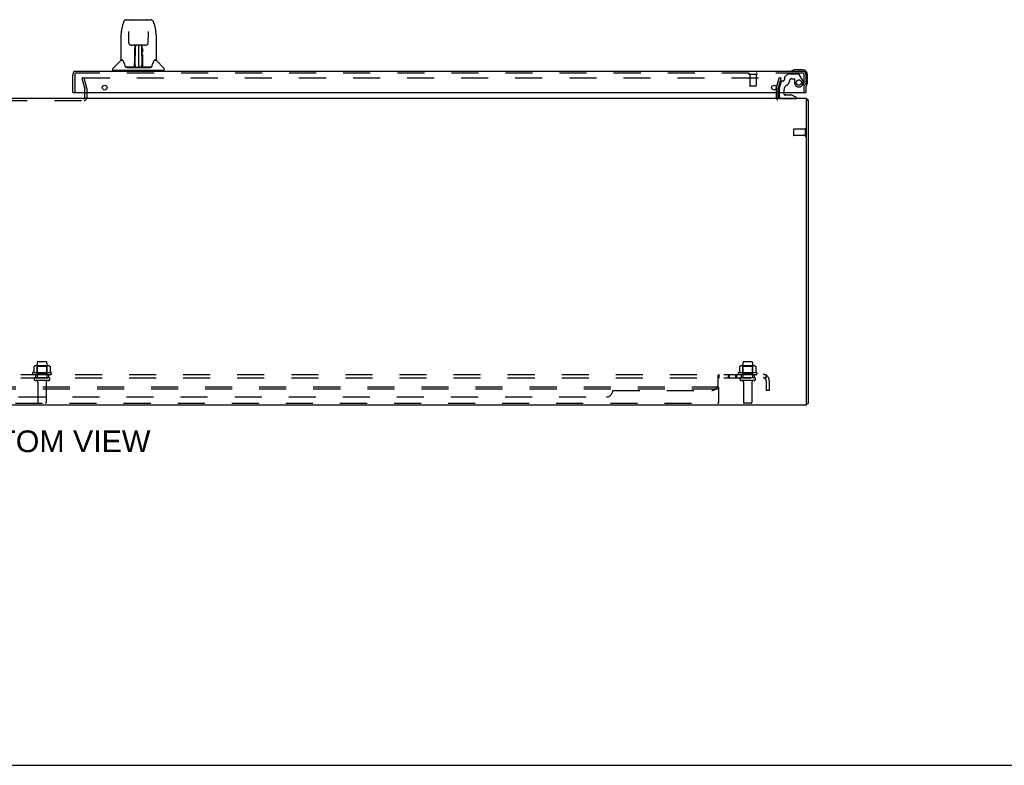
# Model space of a CAD drawing. Header units: inches. Extents: x 0 to 192, y 0 to 125.
# Tile 10 of 21: x 58 to 96, y 0 to 29. Entities that reach past the tile are written whole.
import ezdxf

# ---------------------------------------------------------------- set-up
doc = ezdxf.new("R2010")
doc.units = ezdxf.units.IN
doc.header["$LTSCALE"] = 10.584906
doc.header["$MEASUREMENT"] = 0
doc.linetypes.add('HIDDEN', pattern=[0.2, 0.1, -0.1])
doc.layers.get('0').update_dxf_attribs({"linetype": 'CONTINUOUS'})
for name, color, linetype in [('DEFAULT_2', 8, 'HIDDEN'), ('DIMENSIONS', 7, 'CONTINUOUS'), ('DOOR_ASSEMBLY_RIGHT', 7, 'CONTINUOUS'), ('SUBPANEL', 7, 'CONTINUOUS')]:
    doc.layers.add(name, color=color, linetype=linetype)
doc.styles.get("Standard").update_dxf_attribs({"font": 'arial.ttf'})

msp = doc.modelspace()

# ---------------------------------------------------------------- linework, layer by layer
at = {"color": 3, "linetype": 'Continuous'}
for p, q in [((60.229, 26.143), (60.229, 26.344)), ((87.379, 26.143), (87.379, 26.344)), ((88.479, 26.101), (28.629, 26.101)), ((88.479, 14.101), (88.479, 26.101)), ((88.554, 26.038), (88.554, 14.164)), ((88.479, 14.101), (28.629, 14.101))]:
    msp.add_line(p, q, dxfattribs=at)
at = {"color": 7, "linetype": 'Continuous'}
for p, q in [((57.926, 26.106), (57.926, 26.101)), ((58.182, 26.106), (57.926, 26.106)), ((58.182, 26.106), (58.182, 26.101)), ((58.926, 26.106), (58.926, 26.101)), ((59.182, 26.106), (58.926, 26.106)), ((59.182, 26.106), (59.182, 26.101)), ((88.479, 26.038), (88.554, 26.038)), ((88.479, 14.164), (88.554, 14.164)), ((0, 0), (192.453, 0))]:
    msp.add_line(p, q, dxfattribs=at)
at = {"color": 3, "linetype": 'Continuous'}
for points in [[(88.523, 26.063), (88.525, 26.062), (88.527, 26.06), (88.529, 26.059), (88.531, 26.057), (88.533, 26.056), (88.535, 26.055), (88.54, 26.052)], [(88.54, 26.052), (88.542, 26.051), (88.544, 26.05), (88.546, 26.049), (88.548, 26.047), (88.55, 26.046), (88.551, 26.045), (88.552, 26.044), (88.553, 26.042), (88.554, 26.041), (88.554, 26.04), (88.554, 26.039), (88.554, 26.038)]]:
    msp.add_lwpolyline(points, dxfattribs=at)
for centre, radius, start, end in [((60.187, 26.143), 0.042, 270, 360), ((87.421, 26.143), 0.042, 180, 253.4508), ((88.437, 25.984), 0.117, 42.5569, 68.9578)]:
    msp.add_arc(centre, radius, start, end, dxfattribs=at)
at = {"color": 7, "linetype": 'Continuous'}
msp.add_arc((87.421, 26.143), 0.042, 253.4508, 270, dxfattribs=at)
at = {"layer": 'DEFAULT_2', "color": 8, "linetype": 'HIDDEN'}
for p, q in [((60.125, 26.894), (60.197, 26.914)), ((60.228, 26.508), (60.125, 26.894)), ((60.147, 26.914), (87.463, 26.914)), ((60.197, 26.914), (60.301, 26.528)), ((87.308, 26.528), (87.411, 26.914)), ((87.484, 26.894), (87.38, 26.508)), ((87.484, 26.894), (87.411, 26.914)), ((87.465, 26.914), (87.463, 26.914)), ((60.229, 26.344), (60.229, 26.502)), ((60.304, 26.502), (60.304, 26.143)), ((87.304, 26.143), (87.304, 26.502)), ((87.379, 26.344), (87.379, 26.502)), ((56.921, 26.026), (60.187, 26.026)), ((87.979, 24.89), (87.979, 24.662)), ((88.436, 24.9), (87.989, 24.9)), ((88.436, 24.918), (88.436, 24.634)), ((88.436, 24.652), (87.989, 24.652)), ((58.235, 15.616), (58.235, 15.398)), ((58.81, 15.637), (58.299, 15.637)), ((58.371, 15.617), (58.351, 15.637)), ((58.367, 15.771), (58.367, 15.176)), ((58.738, 15.617), (58.371, 15.617)), ((58.371, 15.321), (58.371, 15.617)), ((58.712, 15.801), (58.397, 15.801)), ((58.738, 15.617), (58.758, 15.637)), ((58.738, 15.321), (58.738, 15.617)), ((58.742, 15.771), (58.742, 15.176)), ((58.873, 15.616), (58.873, 15.398)), ((85.86, 15.616), (85.86, 15.398)), ((86.435, 15.637), (85.924, 15.637)), ((85.996, 15.617), (85.976, 15.637)), ((85.992, 15.771), (85.992, 15.176)), ((86.363, 15.617), (85.996, 15.617)), ((85.996, 15.321), (85.996, 15.617)), ((86.337, 15.801), (86.022, 15.801)), ((86.363, 15.617), (86.383, 15.637)), ((86.363, 15.321), (86.363, 15.617)), ((86.367, 15.771), (86.367, 15.176)), ((86.498, 15.616), (86.498, 15.398)), ((58.91, 15.371), (58.198, 15.371)), ((58.22, 15.301), (58.888, 15.301)), ((58.812, 15.176), (58.297, 15.176)), ((58.812, 15.066), (58.297, 15.066)), ((58.371, 15.321), (58.351, 15.301)), ((58.738, 15.321), (58.371, 15.321)), ((58.738, 15.321), (58.758, 15.301)), ((86.535, 15.371), (85.823, 15.371)), ((85.845, 15.301), (86.513, 15.301)), ((86.437, 15.176), (85.922, 15.176)), ((86.437, 15.066), (85.922, 15.066)), ((85.996, 15.321), (85.976, 15.301)), ((86.363, 15.321), (85.996, 15.321)), ((86.363, 15.321), (86.383, 15.301)), ((85.054, 14.801), (32.054, 14.801)), ((85.054, 14.726), (32.054, 14.726)), ((58.389, 15.003), (58.389, 14.206)), ((58.719, 15.003), (58.719, 14.206)), ((85.054, 14.236), (85.054, 14.801)), ((86.014, 15.003), (86.014, 14.206)), ((86.344, 15.003), (86.344, 14.206)), ((32.114, 14.176), (84.994, 14.176)), ((86.314, 14.176), (86.044, 14.176))]:
    msp.add_line(p, q, dxfattribs=at)
for points in [[(60.147, 26.914), (60.146, 26.914), (60.144, 26.913), (60.142, 26.913), (60.141, 26.912), (60.139, 26.911), (60.138, 26.91), (60.137, 26.909), (60.136, 26.908), (60.135, 26.907), (60.134, 26.905), (60.133, 26.904), (60.133, 26.902), (60.132, 26.9), (60.132, 26.899)], [(60.132, 26.899), (60.132, 26.899), (60.132, 26.897), (60.133, 26.896)], [(87.477, 26.905), (87.476, 26.907), (87.475, 26.908), (87.474, 26.909), (87.472, 26.91), (87.471, 26.911), (87.47, 26.912), (87.468, 26.913), (87.466, 26.913), (87.465, 26.914)], [(87.477, 26.905), (87.477, 26.904), (87.478, 26.902), (87.478, 26.9), (87.478, 26.899)], [(87.478, 26.899), (87.478, 26.899), (87.478, 26.897), (87.477, 26.896)], [(58.241, 15.625), (58.24, 15.624), (58.239, 15.623), (58.237, 15.622), (58.236, 15.62), (58.236, 15.619), (58.235, 15.617), (58.235, 15.616)], [(58.867, 15.625), (58.869, 15.624), (58.87, 15.623), (58.871, 15.622), (58.872, 15.62), (58.873, 15.619), (58.873, 15.617), (58.873, 15.616)], [(85.866, 15.625), (85.865, 15.624), (85.864, 15.623), (85.862, 15.622), (85.861, 15.62), (85.861, 15.619), (85.86, 15.617), (85.86, 15.616)], [(86.492, 15.625), (86.494, 15.624), (86.495, 15.623), (86.496, 15.622), (86.497, 15.62), (86.498, 15.619), (86.498, 15.617), (86.498, 15.616)], [(58.235, 15.397), (58.235, 15.396), (58.235, 15.395), (58.235, 15.394), (58.234, 15.393), (58.234, 15.393), (58.234, 15.392), (58.233, 15.391), (58.233, 15.391), (58.233, 15.391), (58.232, 15.39), (58.232, 15.39), (58.232, 15.39), (58.231, 15.39), (58.231, 15.389), (58.231, 15.389), (58.231, 15.389), (58.23, 15.389), (58.23, 15.389)], [(58.878, 15.389), (58.878, 15.389), (58.878, 15.389), (58.878, 15.389), (58.877, 15.389), (58.877, 15.39), (58.877, 15.39), (58.876, 15.39), (58.876, 15.39), (58.876, 15.391), (58.875, 15.391), (58.875, 15.391), (58.875, 15.392), (58.874, 15.393), (58.874, 15.393), (58.874, 15.394), (58.873, 15.395), (58.873, 15.396), (58.873, 15.397)], [(85.86, 15.397), (85.86, 15.396), (85.86, 15.395), (85.86, 15.394), (85.859, 15.393), (85.859, 15.393), (85.859, 15.392), (85.858, 15.391), (85.858, 15.391), (85.858, 15.391), (85.857, 15.39), (85.857, 15.39), (85.857, 15.39), (85.856, 15.39), (85.856, 15.389), (85.856, 15.389), (85.856, 15.389), (85.855, 15.389), (85.855, 15.389)], [(86.503, 15.389), (86.503, 15.389), (86.503, 15.389), (86.503, 15.389), (86.502, 15.389), (86.502, 15.39), (86.502, 15.39), (86.501, 15.39), (86.501, 15.39), (86.501, 15.391), (86.5, 15.391), (86.5, 15.391), (86.5, 15.392), (86.499, 15.393), (86.499, 15.393), (86.499, 15.394), (86.498, 15.395), (86.498, 15.396), (86.498, 15.397)]]:
    msp.add_lwpolyline(points, dxfattribs=at)
for centre, radius, start, end in [((60.204, 26.502), 0.025, 0, 15), ((60.204, 26.502), 0.1, 0, 15), ((87.404, 26.502), 0.1, 165, 180), ((87.404, 26.502), 0.025, 165, 180), ((60.187, 26.143), 0.117, 270, 360), ((87.421, 26.143), 0.117, 180, 236.9002), ((87.989, 24.89), 0.01, 90, 180), ((88.458, 24.918), 0.0215, 0, 180), ((87.989, 24.662), 0.01, 180, 270), ((88.458, 24.634), 0.0215, 180, 360), ((58.299, 15.496), 0.141, 90, 113.95), ((58.397, 15.771), 0.03, 90, 180), ((58.712, 15.771), 0.03, 0, 90), ((58.81, 15.496), 0.141, 66.05, 90), ((85.924, 15.496), 0.141, 90, 113.95), ((86.022, 15.771), 0.03, 90, 180), ((86.337, 15.771), 0.03, 0, 90), ((86.435, 15.496), 0.141, 66.05, 90), ((58.22, 15.339), 0.0384, 124.4497, 270), ((58.554, 14.771), 0.698, 117.6814, 120.6631), ((58.297, 15.121), 0.055, 90, 270), ((58.327, 15.003), 0.0625, 0, 90), ((58.782, 15.003), 0.0625, 90, 180), ((58.812, 15.121), 0.055, 270, 90), ((58.554, 14.771), 0.698, 59.3369, 62.3186), ((58.888, 15.339), 0.0384, 270, 55.5503), ((85.845, 15.339), 0.0384, 124.4497, 270), ((86.179, 14.771), 0.698, 117.6814, 120.6631), ((85.922, 15.121), 0.055, 90, 270), ((85.952, 15.003), 0.0625, 0, 90), ((86.407, 15.003), 0.0625, 90, 180), ((86.437, 15.121), 0.055, 270, 90), ((86.179, 14.771), 0.698, 59.3369, 62.3186), ((86.513, 15.339), 0.0384, 270, 55.5503), ((58.419, 14.206), 0.03, 180, 270), ((58.689, 14.206), 0.03, 270, 360), ((84.994, 14.236), 0.06, 270, 360), ((86.044, 14.206), 0.03, 180, 270), ((86.314, 14.206), 0.03, 270, 360)]:
    msp.add_arc(centre, radius, start, end, dxfattribs=at)
at = {"layer": 'DOOR_ASSEMBLY_RIGHT', "color": 7, "linetype": 'Continuous'}
for p, q in [((61.661, 28.725), (61.726, 29.03)), ((61.726, 29.03), (61.726, 29.03)), ((61.85, 29.185), (62.819, 29.185)), ((62.041, 29.192), (62.628, 29.192)), ((62.944, 29.03), (63.009, 28.725)), ((61.646, 28.581), (61.646, 27.618)), ((61.646, 28.581), (61.646, 28.581)), ((61.947, 28.72), (61.947, 28.716)), ((61.947, 28.716), (61.947, 28.712)), ((61.947, 28.712), (61.947, 28.706)), ((61.947, 28.706), (61.948, 28.696)), ((61.955, 28.278), (61.948, 28.696)), ((62.715, 28.278), (62.722, 28.698)), ((62.722, 28.707), (62.722, 28.713)), ((62.722, 28.698), (62.722, 28.707)), ((63.024, 28.581), (63.024, 27.618)), ((62.035, 28.2), (62.095, 28.2)), ((62.136, 28.201), (62.534, 28.201)), ((62.195, 28.201), (62.192, 27.847)), ((62.197, 27.342), (62.212, 28.201)), ((62.221, 28.197), (62.22, 28.148)), ((62.221, 28.201), (62.221, 28.197)), ((62.335, 28.201), (62.335, 27.33)), ((62.449, 28.148), (62.449, 28.201)), ((62.472, 27.342), (62.457, 28.201)), ((62.477, 27.847), (62.474, 28.201)), ((62.574, 28.2), (62.635, 28.2)), ((62.184, 27.96), (62.185, 27.997)), ((62.184, 27.922), (62.184, 27.96)), ((62.185, 27.997), (62.185, 28.031)), ((62.191, 27.847), (62.192, 27.922)), ((62.193, 28), (62.192, 27.962)), ((62.192, 27.962), (62.192, 27.922)), ((62.192, 27.847), (62.192, 27.826)), ((62.192, 27.826), (62.192, 27.818)), ((62.192, 27.818), (62.194, 27.818)), ((62.193, 28.036), (62.193, 28)), ((62.208, 27.963), (62.193, 27.963)), ((62.193, 27.958), (62.208, 27.958)), ((62.194, 27.818), (62.193, 27.742)), ((62.476, 27.963), (62.461, 27.963)), ((62.462, 27.958), (62.476, 27.958)), ((62.476, 27.818), (62.477, 27.742)), ((62.477, 27.942), (62.477, 27.981)), ((62.478, 27.847), (62.477, 27.942)), ((62.478, 27.826), (62.477, 27.847)), ((62.478, 27.828), (62.478, 27.837)), ((62.478, 27.799), (62.478, 27.828)), ((62.478, 27.818), (62.478, 27.826)), ((62.485, 27.997), (62.485, 27.96)), ((62.485, 27.96), (62.485, 27.922)), ((61.637, 27.593), (61.342, 27.299)), ((61.714, 27.61), (61.654, 27.61)), ((61.658, 27.602), (61.72, 27.602)), ((61.718, 27.606), (61.718, 27.606)), ((62.181, 27.354), (62.183, 27.675)), ((62.19, 27.649), (62.183, 27.649)), ((62.188, 27.354), (62.19, 27.649)), ((62.191, 27.395), (62.193, 27.487)), ((62.191, 27.372), (62.191, 27.395)), ((62.191, 27.356), (62.191, 27.372)), ((62.193, 27.742), (62.193, 27.742)), ((62.193, 27.731), (62.193, 27.742)), ((62.195, 27.734), (62.193, 27.734)), ((62.193, 27.732), (62.201, 27.732)), ((62.193, 27.726), (62.193, 27.731)), ((62.193, 27.725), (62.193, 27.726)), ((62.193, 27.724), (62.193, 27.725)), ((62.193, 27.723), (62.193, 27.724)), ((62.193, 27.723), (62.193, 27.723)), ((62.193, 27.487), (62.193, 27.722)), ((62.207, 27.409), (62.198, 27.409)), ((62.207, 27.409), (62.206, 27.333)), ((62.464, 27.333), (62.462, 27.409)), ((62.471, 27.409), (62.462, 27.409)), ((62.468, 27.732), (62.477, 27.732)), ((62.477, 27.734), (62.474, 27.734)), ((62.476, 27.487), (62.476, 27.722)), ((62.476, 27.487), (62.478, 27.395)), ((62.477, 27.742), (62.477, 27.74)), ((62.477, 27.74), (62.477, 27.728)), ((62.477, 27.728), (62.477, 27.725)), ((62.477, 27.725), (62.477, 27.724)), ((62.478, 27.395), (62.478, 27.392)), ((62.478, 27.392), (62.479, 27.371)), ((62.479, 27.371), (62.479, 27.355)), ((62.948, 27.599), (62.952, 27.606)), ((62.95, 27.602), (63.011, 27.602)), ((62.952, 27.606), (62.952, 27.606)), ((62.955, 27.61), (62.956, 27.61)), ((63.016, 27.61), (62.955, 27.61)), ((63.032, 27.593), (63.327, 27.299)), ((61.331, 27.216), (61.331, 27.271)), ((63.331, 27.208), (61.339, 27.208)), ((61.39, 27.208), (61.39, 27.169)), ((62.182, 27.334), (61.849, 27.334)), ((61.87, 27.326), (62.799, 27.326)), ((62.183, 27.334), (62.182, 27.334)), ((62.187, 27.336), (62.187, 27.334)), ((62.19, 27.349), (62.191, 27.356)), ((62.19, 27.347), (62.19, 27.349)), ((62.19, 27.346), (62.19, 27.347)), ((62.19, 27.345), (62.19, 27.346)), ((62.19, 27.344), (62.19, 27.345)), ((62.191, 27.366), (62.191, 27.342)), ((62.196, 27.331), (62.2, 27.328)), ((62.201, 27.334), (62.199, 27.334)), ((62.206, 27.333), (62.335, 27.33)), ((62.464, 27.333), (62.335, 27.33)), ((62.47, 27.334), (62.469, 27.334)), ((62.478, 27.342), (62.479, 27.366)), ((62.478, 27.342), (62.479, 27.34)), ((62.479, 27.355), (62.479, 27.353)), ((62.479, 27.353), (62.479, 27.35)), ((62.479, 27.35), (62.479, 27.348)), ((62.479, 27.348), (62.479, 27.346)), ((62.479, 27.346), (62.479, 27.345)), ((62.479, 27.345), (62.479, 27.344)), ((62.479, 27.344), (62.479, 27.344)), ((62.482, 27.336), (62.483, 27.336)), ((62.483, 27.334), (62.483, 27.336)), ((62.484, 27.329), (62.485, 27.33)), ((62.821, 27.334), (62.488, 27.334)), ((63.28, 27.208), (63.28, 27.169)), ((63.339, 27.216), (63.339, 27.271)), ((87.898, 27.183), (87.897, 27.183)), ((87.902, 27.184), (87.898, 27.183)), ((88.32, 27.229), (88.03, 27.229)), ((88.52, 26.74), (88.52, 27.029)), ((88.473, 26.604), (88.473, 26.604)), ((59.78, 26.344), (59.76, 26.344)), ((87.417, 26.344), (87.417, 26.18)), ((87.602, 26.27), (87.602, 26.344)), ((87.91, 26.239), (87.633, 26.239)), ((87.681, 26.255), (87.68, 26.255)), ((87.681, 26.255), (87.822, 26.255)), ((87.822, 26.255), (87.822, 26.255)), ((88.086, 26.14), (87.91, 26.239)), ((88.44, 26.344), (88.46, 26.344)), ((88.086, 26.101), (88.086, 26.14))]:
    msp.add_line(p, q, dxfattribs=at)
at = {"layer": 'DOOR_ASSEMBLY_RIGHT', "color": 3, "linetype": 'Continuous'}
for p, q in [((59.76, 26.344), (59.76, 27.052)), ((88.343, 27.169), (59.877, 27.169)), ((88.46, 27.052), (88.46, 26.344)), ((59.78, 26.344), (88.44, 26.344))]:
    msp.add_line(p, q, dxfattribs=at)
at = {"layer": 'DOOR_ASSEMBLY_RIGHT', "color": 8, "linetype": 'HIDDEN'}
for p, q in [((59.835, 27.052), (59.835, 26.344)), ((88.343, 27.094), (59.877, 27.094)), ((86.527, 27.051), (86.243, 27.051)), ((86.261, 27.051), (86.261, 26.604)), ((86.509, 27.051), (86.509, 26.604)), ((87.74, 27.056), (87.625, 26.941)), ((88.173, 27.065), (87.761, 27.065)), ((88.334, 26.817), (88.199, 27.05)), ((88.385, 26.344), (88.385, 27.052)), ((87.485, 26.767), (87.417, 26.511)), ((87.56, 26.79), (87.515, 26.79)), ((87.619, 26.927), (87.619, 26.849)), ((87.903, 26.88), (87.997, 26.88)), ((88.013, 26.864), (88.013, 26.731)), ((86.499, 26.594), (86.271, 26.594)), ((87.417, 26.511), (87.417, 26.344)), ((87.602, 26.344), (87.602, 26.454)), ((87.496, 26.101), (88.086, 26.101))]:
    msp.add_line(p, q, dxfattribs=at)
at = {"layer": 'DOOR_ASSEMBLY_RIGHT', "color": 7, "linetype": 'Continuous'}
for points in [[(61.85, 29.185), (61.847, 29.185), (61.833, 29.183), (61.82, 29.18), (61.808, 29.175), (61.797, 29.168), (61.786, 29.16), (61.777, 29.151), (61.769, 29.141), (61.762, 29.131), (61.755, 29.119), (61.749, 29.107), (61.744, 29.093), (61.739, 29.078), (61.734, 29.062), (61.729, 29.043), (61.726, 29.03)], [(62.944, 29.03), (62.941, 29.043), (62.936, 29.062), (62.931, 29.079), (62.925, 29.094), (62.92, 29.107), (62.914, 29.12), (62.907, 29.131), (62.9, 29.142), (62.892, 29.152), (62.883, 29.16), (62.872, 29.168), (62.861, 29.175), (62.848, 29.18), (62.835, 29.183), (62.822, 29.185), (62.819, 29.185)], [(61.661, 28.725), (61.655, 28.694), (61.65, 28.654), (61.647, 28.615), (61.646, 28.581)], [(61.947, 28.724), (61.947, 28.724), (61.947, 28.724), (61.947, 28.724), (61.947, 28.723), (61.947, 28.722), (61.947, 28.72)], [(62.722, 28.713), (62.722, 28.717), (62.723, 28.719), (62.723, 28.72), (62.723, 28.722), (62.723, 28.723), (62.723, 28.724), (62.723, 28.724)], [(63.024, 28.581), (63.023, 28.615), (63.02, 28.655), (63.014, 28.695), (63.009, 28.725)], [(61.955, 28.278), (61.955, 28.271), (61.957, 28.261), (61.961, 28.25), (61.965, 28.24), (61.972, 28.231), (61.979, 28.222), (61.988, 28.215), (61.998, 28.209), (62.008, 28.205), (62.018, 28.202), (62.029, 28.201), (62.034, 28.2)], [(62.096, 28.2), (62.105, 28.201), (62.116, 28.201), (62.127, 28.201), (62.136, 28.201)], [(62.534, 28.201), (62.543, 28.201), (62.554, 28.201), (62.565, 28.201), (62.574, 28.2)], [(62.636, 28.2), (62.642, 28.201), (62.652, 28.202), (62.663, 28.205), (62.673, 28.21), (62.683, 28.216), (62.691, 28.223), (62.699, 28.232), (62.705, 28.241), (62.709, 28.251), (62.713, 28.262), (62.714, 28.273), (62.715, 28.278)], [(62.183, 27.675), (62.184, 27.701), (62.184, 27.726), (62.184, 27.751), (62.184, 27.773), (62.184, 27.795), (62.184, 27.814), (62.184, 27.831)], [(62.193, 28.067), (62.192, 28.065), (62.192, 28.064), (62.19, 28.063), (62.189, 28.062), (62.187, 28.061), (62.185, 28.061)], [(62.185, 28.031), (62.185, 28.047), (62.185, 28.061)], [(62.192, 27.826), (62.192, 27.826), (62.193, 27.822), (62.194, 27.819)], [(62.193, 28.067), (62.193, 28.052), (62.193, 28.036)], [(62.476, 27.818), (62.476, 27.822), (62.477, 27.826)], [(62.477, 27.981), (62.477, 28.019), (62.477, 28.036), (62.477, 28.052), (62.477, 28.067)], [(62.479, 27.703), (62.478, 27.729), (62.478, 27.754), (62.478, 27.778), (62.478, 27.799)], [(62.485, 28.061), (62.485, 28.047), (62.485, 28.031), (62.485, 27.997)], [(62.485, 27.831), (62.485, 27.814), (62.485, 27.795), (62.486, 27.773), (62.486, 27.751), (62.486, 27.726), (62.486, 27.701), (62.486, 27.675), (62.489, 27.354)], [(61.714, 27.61), (61.714, 27.61), (61.714, 27.61), (61.714, 27.61)], [(61.714, 27.61), (61.715, 27.61), (61.715, 27.609), (61.716, 27.608), (61.717, 27.607)], [(61.717, 27.607), (61.716, 27.608), (61.716, 27.609), (61.715, 27.609), (61.715, 27.61), (61.716, 27.61)], [(61.723, 27.602), (61.721, 27.603), (61.72, 27.604), (61.719, 27.605), (61.718, 27.606), (61.717, 27.607)], [(61.717, 27.607), (61.717, 27.607), (61.718, 27.606)], [(61.718, 27.606), (61.722, 27.599), (61.735, 27.571), (61.75, 27.535), (61.766, 27.493), (61.782, 27.445), (61.796, 27.398)], [(61.796, 27.398), (61.799, 27.389), (61.804, 27.377), (61.809, 27.366), (61.814, 27.357), (61.819, 27.35)], [(62.193, 27.723), (62.193, 27.723), (62.193, 27.723)], [(62.477, 27.724), (62.477, 27.723), (62.477, 27.723), (62.477, 27.723)], [(62.482, 27.354), (62.479, 27.676), (62.479, 27.703)], [(62.85, 27.35), (62.856, 27.357), (62.861, 27.366), (62.866, 27.376), (62.87, 27.389), (62.873, 27.398)], [(62.873, 27.398), (62.887, 27.444), (62.903, 27.491), (62.919, 27.534), (62.934, 27.57), (62.948, 27.599)], [(62.953, 27.607), (62.952, 27.606), (62.951, 27.605), (62.95, 27.604), (62.948, 27.603), (62.947, 27.602)], [(62.952, 27.606), (62.952, 27.607), (62.953, 27.607)], [(62.953, 27.607), (62.953, 27.608), (62.954, 27.609), (62.955, 27.61), (62.955, 27.61)], [(62.954, 27.61), (62.954, 27.61), (62.954, 27.609), (62.954, 27.609), (62.953, 27.608), (62.953, 27.607)], [(61.819, 27.35), (61.825, 27.344), (61.831, 27.339), (61.839, 27.336), (61.846, 27.334), (61.849, 27.334)], [(62.18, 27.334), (62.182, 27.335), (62.184, 27.335), (62.185, 27.337), (62.187, 27.338), (62.188, 27.34), (62.188, 27.342)], [(62.183, 27.331), (62.183, 27.331), (62.182, 27.331), (62.182, 27.331), (62.181, 27.33), (62.18, 27.33), (62.18, 27.329)], [(62.19, 27.342), (62.19, 27.34), (62.189, 27.338), (62.188, 27.337), (62.186, 27.335), (62.184, 27.335), (62.183, 27.334)], [(62.183, 27.334), (62.184, 27.335), (62.186, 27.335), (62.187, 27.336)], [(62.184, 27.33), (62.184, 27.331), (62.184, 27.331), (62.184, 27.331), (62.184, 27.331), (62.183, 27.331), (62.183, 27.331)], [(62.187, 27.336), (62.188, 27.337), (62.189, 27.338), (62.189, 27.339), (62.189, 27.34), (62.19, 27.34), (62.19, 27.341), (62.19, 27.341), (62.19, 27.341), (62.19, 27.342), (62.19, 27.342), (62.19, 27.342), (62.19, 27.342), (62.19, 27.343), (62.19, 27.343), (62.19, 27.343), (62.19, 27.343), (62.19, 27.344)], [(62.187, 27.335), (62.189, 27.337), (62.19, 27.338)], [(62.19, 27.338), (62.191, 27.34), (62.191, 27.342)], [(62.19, 27.338), (62.19, 27.338), (62.191, 27.336), (62.192, 27.335), (62.193, 27.334), (62.195, 27.332), (62.196, 27.331)], [(62.196, 27.335), (62.195, 27.335), (62.194, 27.336), (62.193, 27.336), (62.193, 27.337), (62.192, 27.338), (62.191, 27.339), (62.191, 27.34), (62.191, 27.34)], [(62.199, 27.334), (62.199, 27.334), (62.198, 27.334), (62.197, 27.335), (62.196, 27.335)], [(62.2, 27.328), (62.202, 27.327), (62.202, 27.326)], [(62.468, 27.326), (62.468, 27.327), (62.469, 27.328), (62.473, 27.331)], [(62.473, 27.335), (62.471, 27.334), (62.47, 27.334)], [(62.479, 27.34), (62.479, 27.339), (62.478, 27.338), (62.477, 27.337), (62.476, 27.336), (62.475, 27.336), (62.474, 27.335), (62.473, 27.335)], [(62.473, 27.331), (62.474, 27.332), (62.475, 27.333), (62.477, 27.334), (62.478, 27.335), (62.479, 27.336), (62.479, 27.337), (62.48, 27.338), (62.48, 27.338)], [(62.479, 27.344), (62.479, 27.343), (62.479, 27.343), (62.48, 27.343), (62.48, 27.342), (62.48, 27.342), (62.48, 27.342), (62.48, 27.342), (62.48, 27.341), (62.48, 27.341), (62.48, 27.341), (62.48, 27.34), (62.48, 27.339), (62.481, 27.338), (62.481, 27.337), (62.482, 27.336)], [(62.479, 27.34), (62.48, 27.338), (62.481, 27.337), (62.482, 27.335), (62.483, 27.335)], [(62.482, 27.342), (62.482, 27.34), (62.483, 27.338), (62.484, 27.337), (62.485, 27.335), (62.487, 27.335), (62.489, 27.334)], [(62.483, 27.336), (62.485, 27.335), (62.486, 27.335)], [(62.484, 27.329), (62.484, 27.328), (62.484, 27.328), (62.485, 27.328), (62.485, 27.328), (62.485, 27.328), (62.486, 27.328), (62.486, 27.328), (62.487, 27.328), (62.488, 27.328), (62.488, 27.329), (62.489, 27.329), (62.49, 27.329)], [(62.486, 27.335), (62.487, 27.334), (62.488, 27.334)], [(62.821, 27.334), (62.823, 27.334), (62.83, 27.336), (62.838, 27.339), (62.844, 27.344), (62.85, 27.35)], [(87.897, 27.183), (87.895, 27.182), (87.895, 27.182)], [(88.473, 26.604), (88.474, 26.606), (88.474, 26.607), (88.475, 26.611)]]:
    msp.add_lwpolyline(points, dxfattribs=at)
at = {"layer": 'DOOR_ASSEMBLY_RIGHT', "color": 3, "linetype": 'Continuous'}
for centre in [(61.01, 26.532), (87.21, 26.532)]:
    msp.add_circle(centre, 0.094, dxfattribs=at)
at = {"layer": 'DOOR_ASSEMBLY_RIGHT', "color": 8, "linetype": 'HIDDEN'}
msp.add_circle((88.185, 26.731), 0.103, dxfattribs=at)
at = {"layer": 'DOOR_ASSEMBLY_RIGHT', "color": 7, "linetype": 'Continuous'}
for centre, radius, start, end in [((62.041, 29.172), 0.0197, 90, 139.7821), ((62.628, 29.172), 0.0197, 40.2179, 90), ((61.658, 27.573), 0.0295, 90, 135), ((61.654, 27.618), 0.00787, 180, 270), ((62.195, 27.726), 0.00886, 359, 89), ((62.474, 27.726), 0.00886, 91, 181), ((63.011, 27.573), 0.0295, 45, 90), ((63.016, 27.618), 0.00787, 270, 360), ((61.37, 27.271), 0.0394, 135, 180), ((61.339, 27.216), 0.00787, 180, 270), ((62.195, 27.334), 0.00787, 182, 258.8671), ((62.206, 27.342), 0.00886, 179, 269), ((62.206, 27.342), 0.00886, 179.0026, 257.5816), ((62.463, 27.342), 0.00886, 271, 1), ((62.475, 27.334), 0.00787, 281.1329, 358), ((63.299, 27.271), 0.0394, 0, 45), ((63.331, 27.216), 0.00787, 270, 360), ((87.91, 27.181), 0.015, 120.8899, 173.6204), ((87.91, 27.184), 0.015, 186.3796, 270), ((88.03, 26.979), 0.25, 90, 120.8899), ((88.32, 27.029), 0.2, 0, 90), ((88.475, 26.619), 0.015, 180, 263.6204), ((88.471, 26.619), 0.015, 276.3796, 329.1101), ((88.27, 26.74), 0.25, 329.1101, 360), ((87.633, 26.27), 0.031, 180, 270), ((87.681, 26.165), 0.09, 90.672, 124.9232), ((87.821, 26.165), 0.09, 54.8123, 89.328), ((87.496, 26.18), 0.079, 180, 270)]:
    msp.add_arc(centre, radius, start, end, dxfattribs=at)
at = {"layer": 'DOOR_ASSEMBLY_RIGHT', "color": 3, "linetype": 'Continuous'}
for centre, start, end in [((59.877, 27.052), 90, 180), ((88.343, 27.052), 0, 90)]:
    msp.add_arc(centre, 0.117, start, end, dxfattribs=at)
at = {"layer": 'DOOR_ASSEMBLY_RIGHT', "color": 8, "linetype": 'HIDDEN'}
for centre, radius, start, end in [((59.877, 27.052), 0.042, 90, 180), ((86.243, 27.072), 0.0215, 90, 270), ((86.527, 27.072), 0.0215, 270, 90), ((87.761, 27.035), 0.03, 90, 135), ((88.173, 27.035), 0.03, 30, 90), ((88.343, 27.052), 0.042, 0, 90), ((86.271, 26.604), 0.01, 180, 270), ((86.499, 26.604), 0.01, 270, 360), ((87.515, 26.759), 0.031, 90, 165), ((87.56, 26.849), 0.059, 270, 360), ((87.79, 26.454), 0.188, 115.7418, 180), ((87.639, 26.927), 0.02, 135, 180), ((87.628, 26.79), 0.185, 295.7418, 360), ((87.903, 26.79), 0.09, 90, 180), ((87.997, 26.864), 0.016, 0, 90), ((88.185, 26.731), 0.172, 180, 30)]:
    msp.add_arc(centre, radius, start, end, dxfattribs=at)
at = {"layer": 'SUBPANEL', "color": 8, "linetype": 'HIDDEN'}
for p, q in [((30.21, 15.301), (86.898, 15.301)), ((30.21, 15.176), (86.898, 15.176)), ((58.304, 15.301), (58.304, 15.176)), ((58.804, 15.301), (58.804, 15.176)), ((85.023, 15.247), (85.025, 15.249)), ((85.023, 14.926), (85.023, 15.247)), ((85.033, 15.151), (85.034, 15.152)), ((85.043, 15.161), (85.045, 15.165)), ((85.057, 15.301), (85.058, 15.301)), ((85.058, 15.176), (85.058, 15.301)), ((85.42, 15.301), (85.42, 15.176)), ((85.459, 15.301), (85.459, 15.176)), ((85.701, 15.301), (85.701, 15.176)), ((85.74, 15.301), (85.74, 15.176)), ((85.929, 15.301), (85.929, 15.176)), ((86.429, 15.301), (86.429, 15.176)), ((86.937, 15.247), (86.857, 15.15)), ((86.878, 15.175), (86.878, 15.176)), ((86.892, 15.209), (86.891, 15.207)), ((86.893, 15.212), (86.892, 15.21)), ((86.892, 15.21), (86.892, 15.209)), ((86.894, 15.215), (86.893, 15.213)), ((86.893, 15.213), (86.893, 15.212)), ((86.895, 15.219), (86.894, 15.218)), ((86.894, 15.218), (86.894, 15.217)), ((86.894, 15.217), (86.894, 15.215)), ((86.896, 15.222), (86.895, 15.221)), ((86.895, 15.221), (86.895, 15.219)), ((86.898, 15.176), (86.898, 15.301)), ((86.898, 15.064), (86.898, 14.676)), ((87.023, 15.064), (87.023, 14.676)), ((80.898, 14.676), (84.773, 14.676)), ((87.023, 14.676), (86.898, 14.676)), ((36.46, 14.426), (80.648, 14.426))]:
    msp.add_line(p, q, dxfattribs=at)
for points in [[(85.023, 15.247), (85.025, 15.249), (85.026, 15.251), (85.028, 15.254), (85.029, 15.257), (85.031, 15.26)], [(85.023, 15.15), (85.025, 15.15), (85.026, 15.15), (85.028, 15.15), (85.03, 15.15), (85.031, 15.151), (85.033, 15.151), (85.034, 15.152), (85.036, 15.153), (85.037, 15.155), (85.039, 15.156), (85.04, 15.158), (85.041, 15.16), (85.043, 15.161)], [(85.023, 15.15), (85.025, 15.15), (85.026, 15.15), (85.028, 15.15), (85.03, 15.15), (85.031, 15.151)], [(85.026, 15.251), (85.028, 15.254), (85.029, 15.257), (85.031, 15.26), (85.032, 15.264), (85.034, 15.268)], [(85.034, 15.268), (85.037, 15.275), (85.038, 15.278), (85.04, 15.282)], [(85.036, 15.153), (85.037, 15.155), (85.039, 15.156), (85.04, 15.158), (85.041, 15.16)], [(85.04, 15.282), (85.042, 15.285), (85.043, 15.288), (85.045, 15.291), (85.047, 15.293), (85.048, 15.296)], [(85.043, 15.288), (85.045, 15.291), (85.047, 15.293), (85.048, 15.296), (85.05, 15.298), (85.052, 15.299), (85.054, 15.3), (85.055, 15.301), (85.057, 15.301), (85.058, 15.301)], [(85.045, 15.165), (85.047, 15.167), (85.048, 15.169), (85.05, 15.171), (85.051, 15.173), (85.053, 15.174), (85.054, 15.175), (85.056, 15.175), (85.057, 15.176), (85.058, 15.176)], [(85.047, 15.167), (85.048, 15.169), (85.05, 15.171), (85.051, 15.173), (85.053, 15.174), (85.054, 15.175), (85.056, 15.175), (85.057, 15.176), (85.058, 15.176)], [(85.05, 15.298), (85.052, 15.299), (85.054, 15.3), (85.055, 15.301)], [(86.857, 15.15), (86.858, 15.15), (86.859, 15.15), (86.859, 15.15), (86.86, 15.15), (86.861, 15.151), (86.863, 15.151), (86.864, 15.152), (86.865, 15.153), (86.867, 15.155), (86.869, 15.156), (86.87, 15.158), (86.874, 15.161)], [(86.874, 15.161), (86.876, 15.163), (86.879, 15.165), (86.881, 15.167), (86.883, 15.169), (86.886, 15.171), (86.888, 15.173), (86.89, 15.174), (86.892, 15.175), (86.894, 15.175), (86.896, 15.176), (86.898, 15.176)], [(86.891, 15.207), (86.891, 15.206), (86.89, 15.205), (86.89, 15.204), (86.89, 15.203), (86.889, 15.202), (86.889, 15.201), (86.889, 15.2), (86.888, 15.199), (86.888, 15.198), (86.887, 15.197), (86.887, 15.196), (86.887, 15.195), (86.886, 15.194), (86.886, 15.194), (86.886, 15.193), (86.885, 15.192), (86.885, 15.191), (86.884, 15.19), (86.884, 15.189), (86.884, 15.188), (86.883, 15.187), (86.883, 15.187), (86.882, 15.186), (86.882, 15.185), (86.882, 15.184), (86.881, 15.183), (86.881, 15.183), (86.881, 15.182), (86.88, 15.181), (86.88, 15.181), (86.879, 15.18), (86.879, 15.179), (86.879, 15.178), (86.878, 15.178), (86.878, 15.177), (86.878, 15.177), (86.877, 15.176), (86.877, 15.175), (86.877, 15.175), (86.876, 15.174), (86.876, 15.174), (86.876, 15.173), (86.875, 15.173), (86.875, 15.172), (86.875, 15.172), (86.875, 15.172)], [(86.875, 15.172), (86.875, 15.172), (86.875, 15.172), (86.875, 15.172), (86.875, 15.172), (86.875, 15.172), (86.875, 15.173), (86.876, 15.173), (86.876, 15.173), (86.876, 15.174), (86.877, 15.174), (86.877, 15.175), (86.877, 15.175), (86.878, 15.175)], [(86.898, 15.236), (86.898, 15.236), (86.898, 15.236), (86.898, 15.236), (86.898, 15.235), (86.898, 15.235), (86.898, 15.235), (86.898, 15.234), (86.898, 15.234), (86.898, 15.233), (86.898, 15.233), (86.898, 15.232), (86.898, 15.232), (86.897, 15.231), (86.897, 15.231), (86.897, 15.23), (86.897, 15.229), (86.897, 15.229), (86.897, 15.228), (86.897, 15.228), (86.897, 15.227), (86.896, 15.226), (86.896, 15.226), (86.896, 15.225), (86.896, 15.224), (86.896, 15.224), (86.896, 15.223), (86.896, 15.222)], [(86.918, 15.278), (86.917, 15.282), (86.915, 15.285), (86.914, 15.288), (86.912, 15.291), (86.91, 15.293), (86.908, 15.296), (86.906, 15.298), (86.905, 15.299), (86.903, 15.3), (86.901, 15.301), (86.899, 15.301), (86.898, 15.301)], [(86.898, 15.233), (86.898, 15.233), (86.898, 15.234), (86.898, 15.234), (86.898, 15.235), (86.898, 15.235), (86.898, 15.235), (86.898, 15.236), (86.898, 15.236)], [(86.937, 15.247), (86.934, 15.249), (86.932, 15.251), (86.93, 15.254), (86.928, 15.257), (86.926, 15.26), (86.925, 15.264), (86.923, 15.268), (86.921, 15.271), (86.918, 15.278)]]:
    msp.add_lwpolyline(points, dxfattribs=at)
for centre, radius, start, end in [((86.786, 15.064), 0.237, 0, 90), ((86.786, 15.064), 0.112, 0, 90), ((80.648, 14.676), 0.25, 270, 360), ((84.773, 14.926), 0.25, 270, 360)]:
    msp.add_arc(centre, radius, start, end, dxfattribs=at)

# ---------------------------------------------------------------- texts
at = {"layer": 'DIMENSIONS', "color": 2, "linetype": 'Continuous', "insert": (58.583, 13.11), "char_height": 0.84906, "width": 8.41481, "attachment_point": 2, "line_spacing_factor": 0.9}
msp.add_mtext('BOTTOM VIEW', dxfattribs=at)

doc.saveas('drawing.dxf')
